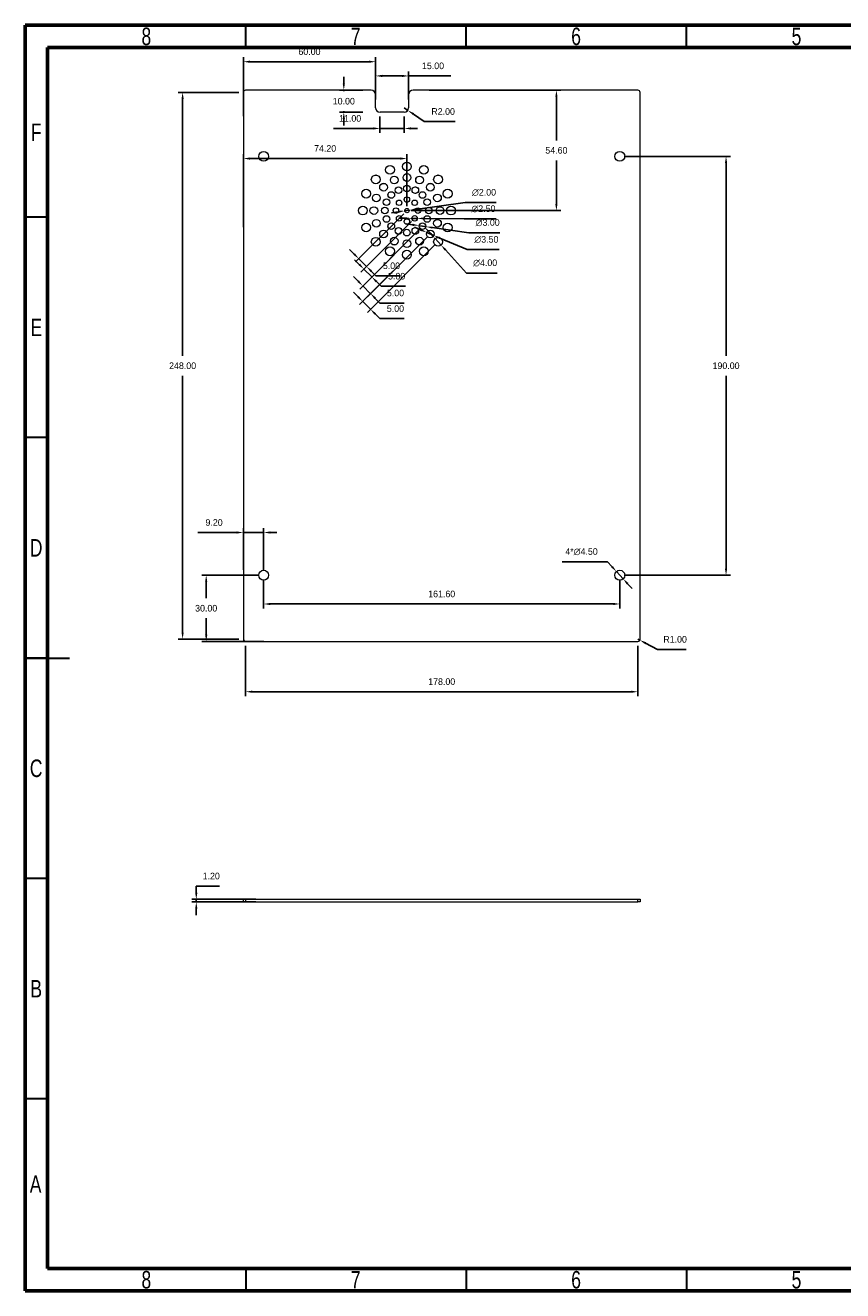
# Model space of a CAD drawing. Header units: millimetres. Extents: x 15 to 415, y 5 to 292.
# Tile 1 of 2: x 15 to 200, y 5 to 292. Entities that reach past the tile are written whole.
import ezdxf

# ---------------------------------------------------------------- set-up
doc = ezdxf.new("R2010")
doc.units = ezdxf.units.MM
doc.header["$PDSIZE"] = -1
doc.styles.add('SLDTEXTSTYLE0', font='TXT', dxfattribs={"width": 0.75})
doc.dimstyles.new('ISO-25', dxfattribs={"dimtxt": 2.5, "dimasz": 2.5, "dimexe": 1.25, "dimexo": 0.625, "dimtad": 1, "dimtxsty": 'Standard', "dimcen": 2.5, "dimadec": 0, "dimazin": 0, "dimtfac": 1, "dimtmove": 0, "dimatfit": 3, "dimfxl": 0, "dimarcsym": 0})

# ---------------------------------------------------------------- blocks, each defined once
blk = doc.blocks.new('*D64')
at = {"color": 4, "lineweight": -2, "transparency": 16777216}
for p, q in [((63.47, 276.78), (49.69, 276.78)), ((50.69, 275.28), (50.69, 217.05)), ((50.69, 154.28), (50.69, 212.5)), ((63.47, 152.78), (49.69, 152.78))]:
    blk.add_line(p, q, dxfattribs=at)
at = {"color": 4, "transparency": 16777216}
for points in [[(50.44, 275.28), (50.94, 275.28), (50.69, 276.78)], [(50.44, 154.28), (50.94, 154.28), (50.69, 152.78)]]:
    blk.add_solid(points, dxfattribs=at)
at = {"layer": 'Defpoints', "color": 0, "transparency": 16777216}
for p in [(64.47, 276.78), (50.69, 152.78), (64.47, 152.78)]:
    blk.add_point(p, dxfattribs=at)
at = {"color": 4, "transparency": 16777216, "insert": (50.69, 214.78), "char_height": 1.5, "attachment_point": 5}
blk.add_mtext('248.00', dxfattribs=at)
blk = doc.blocks.new('*D65')
at = {"color": 4, "lineweight": -2, "transparency": 16777216}
for p, q in [((64.97, 151.28), (64.97, 139.85)), ((153.97, 151.28), (153.97, 139.85)), ((66.47, 140.85), (152.47, 140.85))]:
    blk.add_line(p, q, dxfattribs=at)
at = {"color": 4, "transparency": 16777216}
for points in [[(66.47, 141.1), (66.47, 140.6), (64.97, 140.85)], [(152.47, 141.1), (152.47, 140.6), (153.97, 140.85)]]:
    blk.add_solid(points, dxfattribs=at)
at = {"layer": 'Defpoints', "color": 0, "transparency": 16777216}
for p in [(64.97, 152.28), (153.97, 152.28), (153.97, 140.85)]:
    blk.add_point(p, dxfattribs=at)
at = {"color": 4, "transparency": 16777216, "insert": (109.47, 143.13), "char_height": 1.5, "attachment_point": 5}
blk.add_mtext('178.00', dxfattribs=at)
blk = doc.blocks.new('*D66')
at = {"color": 4, "lineweight": -2, "transparency": 16777216}
for p, q in [((69.07, 166.28), (69.07, 159.75)), ((149.87, 166.28), (149.87, 159.75)), ((70.57, 160.75), (148.37, 160.75))]:
    blk.add_line(p, q, dxfattribs=at)
at = {"color": 4, "transparency": 16777216}
for points in [[(70.57, 161), (70.57, 160.5), (69.07, 160.75)], [(148.37, 161), (148.37, 160.5), (149.87, 160.75)]]:
    blk.add_solid(points, dxfattribs=at)
at = {"layer": 'Defpoints', "color": 0, "transparency": 16777216}
for p in [(69.07, 167.28), (149.87, 167.28), (149.87, 160.75)]:
    blk.add_point(p, dxfattribs=at)
at = {"color": 4, "transparency": 16777216, "insert": (109.47, 163.02), "char_height": 1.5, "attachment_point": 5}
blk.add_mtext('161.60', dxfattribs=at)
blk = doc.blocks.new('*D67')
at = {"color": 4, "lineweight": -2, "transparency": 16777216}
for p, q in [((150.87, 262.28), (174.98, 262.28)), ((173.98, 260.78), (173.98, 217.05)), ((173.98, 168.78), (173.98, 212.5)), ((150.87, 167.28), (174.98, 167.28))]:
    blk.add_line(p, q, dxfattribs=at)
at = {"color": 4, "transparency": 16777216}
for points in [[(173.73, 260.78), (174.23, 260.78), (173.98, 262.28)], [(173.73, 168.78), (174.23, 168.78), (173.98, 167.28)]]:
    blk.add_solid(points, dxfattribs=at)
at = {"layer": 'Defpoints', "color": 0, "transparency": 16777216}
for p in [(149.87, 262.28), (173.98, 262.28), (149.87, 167.28)]:
    blk.add_point(p, dxfattribs=at)
at = {"color": 4, "transparency": 16777216, "insert": (173.98, 214.78), "char_height": 1.5, "attachment_point": 5}
blk.add_mtext('190.00', dxfattribs=at)
blk = doc.blocks.new('*D68')
at = {"color": 4, "lineweight": -2, "transparency": 16777216}
for p, q in [((64.47, 168.46), (64.47, 177.96)), ((69.07, 168.28), (69.07, 177.96)), ((62.97, 176.96), (54.18, 176.96)), ((69.07, 176.96), (64.47, 176.96)), ((70.57, 176.96), (72.07, 176.96))]:
    blk.add_line(p, q, dxfattribs=at)
at = {"color": 4, "transparency": 16777216}
for points in [[(62.97, 177.21), (62.97, 176.71), (64.47, 176.96)], [(70.57, 177.21), (70.57, 176.71), (69.07, 176.96)]]:
    blk.add_solid(points, dxfattribs=at)
at = {"layer": 'Defpoints', "color": 0, "transparency": 16777216}
for p in [(64.47, 176.96), (64.47, 167.46), (69.07, 167.28)]:
    blk.add_point(p, dxfattribs=at)
at = {"color": 4, "transparency": 16777216, "insert": (57.83, 179.23), "char_height": 1.5, "attachment_point": 5}
blk.add_mtext('9.20', dxfattribs=at)
blk = doc.blocks.new('*D69')
at = {"color": 4, "lineweight": -2, "transparency": 16777216}
for p, q in [((68.07, 167.28), (55.04, 167.28)), ((56.04, 165.78), (56.04, 162.05)), ((56.04, 153.78), (56.04, 157.5)), ((69.1, 152.28), (55.04, 152.28))]:
    blk.add_line(p, q, dxfattribs=at)
at = {"color": 4, "transparency": 16777216}
for points in [[(55.79, 165.78), (56.29, 165.78), (56.04, 167.28)], [(55.79, 153.78), (56.29, 153.78), (56.04, 152.28)]]:
    blk.add_solid(points, dxfattribs=at)
at = {"layer": 'Defpoints', "color": 0, "transparency": 16777216}
for p in [(69.07, 167.28), (56.04, 152.28), (70.1, 152.28)]:
    blk.add_point(p, dxfattribs=at)
at = {"color": 4, "transparency": 16777216, "insert": (56.04, 159.78), "char_height": 1.5, "attachment_point": 5}
blk.add_mtext('30.00', dxfattribs=at)
blk = doc.blocks.new('*D70')
at = {"color": 4, "lineweight": -2, "transparency": 16777216}
for p, q in [((136.82, 170.32), (147.09, 170.32)), ((147.09, 170.32), (148.1, 169.22)), ((150.63, 166.45), (149.11, 168.11)), ((151.65, 165.34), (152.66, 164.24))]:
    blk.add_line(p, q, dxfattribs=at)
at = {"color": 4, "transparency": 16777216}
for points in [[(148.29, 169.38), (147.92, 169.05), (149.11, 168.11)], [(151.83, 165.51), (151.46, 165.17), (150.63, 166.45)]]:
    blk.add_solid(points, dxfattribs=at)
at = {"layer": 'Defpoints', "color": 0, "transparency": 16777216}
for p in [(149.11, 168.11), (150.63, 166.45)]:
    blk.add_point(p, dxfattribs=at)
at = {"color": 4, "transparency": 16777216, "insert": (141.19, 172.6), "char_height": 1.5, "attachment_point": 5}
blk.add_mtext('4*∅4.50', dxfattribs=at)
blk = doc.blocks.new('*D71')
at = {"color": 4, "lineweight": -2, "transparency": 16777216}
for p, q in [((153.97, 152.78), (154.42, 152.55)), ((158.4, 150.44), (155.74, 151.84)), ((164.92, 150.44), (158.4, 150.44))]:
    blk.add_line(p, q, dxfattribs=at)
at = {"color": 4, "transparency": 16777216}
blk.add_solid([(155.86, 152.07), (155.63, 151.62), (154.42, 152.55)], dxfattribs=at)
at = {"layer": 'Defpoints', "color": 0, "transparency": 16777216}
for p in [(153.97, 152.78), (154.42, 152.55)]:
    blk.add_point(p, dxfattribs=at)
at = {"color": 4, "transparency": 16777216, "insert": (162.42, 152.72), "char_height": 1.5, "attachment_point": 5}
blk.add_mtext('R1.00', dxfattribs=at)
blk = doc.blocks.new('*D72')
at = {"color": 4, "lineweight": -2, "transparency": 16777216}
for p, q in [((100.87, 249.27), (89.95, 238.36)), ((102.64, 247.5), (91.72, 236.59)), ((89.6, 240.12), (88.54, 241.18)), ((90.66, 239.06), (92.43, 237.3)), ((93.49, 236.23), (94.55, 235.17)), ((94.55, 235.17), (100.07, 235.17))]:
    blk.add_line(p, q, dxfattribs=at)
at = {"color": 4, "transparency": 16777216}
for points in [[(89.77, 240.3), (89.42, 239.95), (90.66, 239.06)], [(93.66, 236.41), (93.31, 236.06), (92.43, 237.3)]]:
    blk.add_solid(points, dxfattribs=at)
at = {"layer": 'Defpoints', "color": 0, "transparency": 16777216}
for p in [(101.57, 249.98), (103.34, 248.21), (92.43, 237.3)]:
    blk.add_point(p, dxfattribs=at)
at = {"color": 4, "transparency": 16777216, "insert": (98.07, 237.45), "char_height": 1.5, "attachment_point": 5}
blk.add_mtext('5.00', dxfattribs=at)
blk = doc.blocks.new('*D73')
at = {"color": 4, "lineweight": -2, "transparency": 16777216}
for p, q in [((102.64, 247.5), (91.13, 236)), ((104.4, 245.74), (92.9, 234.23)), ((90.78, 237.77), (89.71, 238.83)), ((91.84, 236.7), (93.6, 234.94)), ((94.66, 233.88), (95.73, 232.82)), ((95.73, 232.82), (101.25, 232.82))]:
    blk.add_line(p, q, dxfattribs=at)
at = {"color": 4, "transparency": 16777216}
for points in [[(90.95, 237.94), (90.6, 237.59), (91.84, 236.7)], [(94.84, 234.05), (94.49, 233.7), (93.6, 234.94)]]:
    blk.add_solid(points, dxfattribs=at)
at = {"layer": 'Defpoints', "color": 0, "transparency": 16777216}
for p in [(103.34, 248.21), (105.11, 246.44), (93.6, 234.94)]:
    blk.add_point(p, dxfattribs=at)
at = {"color": 4, "transparency": 16777216, "insert": (99.25, 235.09), "char_height": 1.5, "attachment_point": 5}
blk.add_mtext('5.00', dxfattribs=at)
blk = doc.blocks.new('*D74')
at = {"color": 4, "lineweight": -2, "transparency": 16777216}
for p, q in [((104.4, 245.74), (90.86, 232.19)), ((106.17, 243.97), (92.63, 230.43)), ((90.51, 233.96), (89.45, 235.02)), ((91.57, 232.9), (93.33, 231.13)), ((94.4, 230.07), (95.46, 229.01)), ((95.46, 229.01), (100.98, 229.01))]:
    blk.add_line(p, q, dxfattribs=at)
at = {"color": 4, "transparency": 16777216}
for points in [[(90.68, 234.14), (90.33, 233.78), (91.57, 232.9)], [(94.57, 230.25), (94.22, 229.9), (93.33, 231.13)]]:
    blk.add_solid(points, dxfattribs=at)
at = {"layer": 'Defpoints', "color": 0, "transparency": 16777216}
for p in [(105.11, 246.44), (106.88, 244.68), (93.33, 231.13)]:
    blk.add_point(p, dxfattribs=at)
at = {"color": 4, "transparency": 16777216, "insert": (98.98, 231.29), "char_height": 1.5, "attachment_point": 5}
blk.add_mtext('5.00', dxfattribs=at)
blk = doc.blocks.new('*D75')
at = {"color": 4, "lineweight": -2, "transparency": 16777216}
for p, q in [((106.17, 243.97), (90.85, 228.65)), ((107.94, 242.2), (92.62, 226.88)), ((90.5, 230.41), (89.44, 231.48)), ((91.56, 229.35), (93.32, 227.59)), ((94.38, 226.53), (95.45, 225.47)), ((95.45, 225.47), (100.97, 225.47))]:
    blk.add_line(p, q, dxfattribs=at)
at = {"color": 4, "transparency": 16777216}
for points in [[(90.67, 230.59), (90.32, 230.24), (91.56, 229.35)], [(94.56, 226.7), (94.21, 226.35), (93.32, 227.59)]]:
    blk.add_solid(points, dxfattribs=at)
at = {"layer": 'Defpoints', "color": 0, "transparency": 16777216}
for p in [(106.88, 244.68), (108.65, 242.91), (93.32, 227.59)]:
    blk.add_point(p, dxfattribs=at)
at = {"color": 4, "transparency": 16777216, "insert": (98.97, 227.74), "char_height": 1.5, "attachment_point": 5}
blk.add_mtext('5.00', dxfattribs=at)
blk = doc.blocks.new('*D76')
at = {"color": 4, "lineweight": -2, "transparency": 16777216}
for p, q in [((99.59, 249.71), (98.11, 249.5)), ((101.08, 249.91), (102.07, 250.05)), ((114.8, 251.8), (103.56, 250.25)), ((121.82, 251.8), (114.8, 251.8))]:
    blk.add_line(p, q, dxfattribs=at)
at = {"color": 4, "transparency": 16777216}
for points in [[(99.56, 249.95), (99.63, 249.46), (101.08, 249.91)], [(103.52, 250.5), (103.59, 250), (102.07, 250.05)]]:
    blk.add_solid(points, dxfattribs=at)
at = {"layer": 'Defpoints', "color": 0, "transparency": 16777216}
for p in [(101.08, 249.91), (102.07, 250.05)]:
    blk.add_point(p, dxfattribs=at)
at = {"color": 4, "transparency": 16777216, "insert": (119.07, 254.08), "char_height": 1.5, "attachment_point": 5}
blk.add_mtext('∅2.00', dxfattribs=at)
blk = doc.blocks.new('*D77')
at = {"color": 4, "lineweight": -2, "transparency": 16777216}
for p, q in [((101.22, 248.23), (99.72, 248.25)), ((102.72, 248.22), (103.97, 248.2)), ((114.54, 248.09), (105.47, 248.19)), ((121.81, 248.09), (114.54, 248.09))]:
    blk.add_line(p, q, dxfattribs=at)
at = {"color": 4, "transparency": 16777216}
for points in [[(101.22, 248.48), (101.21, 247.98), (102.72, 248.22)], [(105.47, 248.44), (105.46, 247.94), (103.97, 248.2)]]:
    blk.add_solid(points, dxfattribs=at)
at = {"layer": 'Defpoints', "color": 0, "transparency": 16777216}
for p in [(102.72, 248.22), (103.97, 248.2)]:
    blk.add_point(p, dxfattribs=at)
at = {"color": 4, "transparency": 16777216, "insert": (118.94, 250.36), "char_height": 1.5, "attachment_point": 5}
blk.add_mtext('∅2.50', dxfattribs=at)
blk = doc.blocks.new('*D78')
at = {"color": 4, "lineweight": -2, "transparency": 16777216}
for p, q in [((102.88, 246.76), (101.4, 246.97)), ((104.37, 246.55), (105.85, 246.34)), ((115.62, 244.95), (107.34, 246.13)), ((122.65, 244.95), (115.62, 244.95))]:
    blk.add_line(p, q, dxfattribs=at)
at = {"color": 4, "transparency": 16777216}
for points in [[(102.92, 247.01), (102.85, 246.51), (104.37, 246.55)], [(107.37, 246.37), (107.3, 245.88), (105.85, 246.34)]]:
    blk.add_solid(points, dxfattribs=at)
at = {"layer": 'Defpoints', "color": 0, "transparency": 16777216}
for p in [(104.37, 246.55), (105.85, 246.34)]:
    blk.add_point(p, dxfattribs=at)
at = {"color": 4, "transparency": 16777216, "insert": (119.9, 247.22), "char_height": 1.5, "attachment_point": 5}
blk.add_mtext('∅3.00', dxfattribs=at)
blk = doc.blocks.new('*D79')
at = {"color": 4, "lineweight": -2, "transparency": 16777216}
for p, q in [((104.69, 245.61), (103.31, 246.19)), ((106.07, 245.02), (107.68, 244.33)), ((115.21, 241.13), (109.06, 243.75)), ((122.48, 241.13), (115.21, 241.13))]:
    blk.add_line(p, q, dxfattribs=at)
at = {"color": 4, "transparency": 16777216}
for points in [[(104.79, 245.84), (104.59, 245.38), (106.07, 245.02)], [(109.16, 243.98), (108.97, 243.52), (107.68, 244.33)]]:
    blk.add_solid(points, dxfattribs=at)
at = {"layer": 'Defpoints', "color": 0, "transparency": 16777216}
for p in [(106.07, 245.02), (107.68, 244.33)]:
    blk.add_point(p, dxfattribs=at)
at = {"color": 4, "transparency": 16777216, "insert": (119.61, 243.41), "char_height": 1.5, "attachment_point": 5}
blk.add_mtext('∅3.50', dxfattribs=at)
blk = doc.blocks.new('*D80')
at = {"color": 4, "lineweight": -2, "transparency": 16777216}
for p, q in [((106.97, 244.76), (105.96, 245.87)), ((107.97, 243.65), (109.32, 242.17)), ((115.06, 235.82), (110.32, 241.05)), ((122.08, 235.82), (115.06, 235.82))]:
    blk.add_line(p, q, dxfattribs=at)
at = {"color": 4, "transparency": 16777216}
for points in [[(107.15, 244.93), (106.78, 244.59), (107.97, 243.65)], [(110.51, 241.22), (110.14, 240.89), (109.32, 242.17)]]:
    blk.add_solid(points, dxfattribs=at)
at = {"layer": 'Defpoints', "color": 0, "transparency": 16777216}
for p in [(107.97, 243.65), (109.32, 242.17)]:
    blk.add_point(p, dxfattribs=at)
at = {"color": 4, "transparency": 16777216, "insert": (119.33, 238.1), "char_height": 1.5, "attachment_point": 5}
blk.add_mtext('∅4.00', dxfattribs=at)
blk = doc.blocks.new('*D81')
at = {"color": 4, "lineweight": -2, "transparency": 16777216}
for p, q in [((53.79, 95.27), (53.79, 96.77)), ((53.79, 96.77), (59.07, 96.77)), ((67.3, 93.77), (52.79, 93.77)), ((67.3, 93.17), (52.79, 93.17)), ((53.79, 93.17), (53.79, 93.77)), ((53.79, 91.67), (53.79, 90.17))]:
    blk.add_line(p, q, dxfattribs=at)
at = {"color": 4, "transparency": 16777216}
for points in [[(53.54, 95.27), (54.04, 95.27), (53.79, 93.77)], [(53.54, 91.67), (54.04, 91.67), (53.79, 93.17)]]:
    blk.add_solid(points, dxfattribs=at)
at = {"layer": 'Defpoints', "color": 0, "transparency": 16777216}
for p in [(53.79, 93.77), (68.3, 93.77), (68.3, 93.17)]:
    blk.add_point(p, dxfattribs=at)
at = {"color": 4, "transparency": 16777216, "insert": (57.19, 99.04), "char_height": 1.5, "attachment_point": 5}
blk.add_mtext('1.20', dxfattribs=at)
blk = doc.blocks.new('*D89')
at = {"color": 4, "lineweight": -2, "transparency": 16777216}
for p, q in [((64.47, 246.2), (64.47, 262.78)), ((100.07, 261.78), (65.97, 261.78)), ((101.57, 250.98), (101.57, 262.78))]:
    blk.add_line(p, q, dxfattribs=at)
at = {"color": 4, "transparency": 16777216}
for points in [[(65.97, 262.03), (65.97, 261.53), (64.47, 261.78)], [(100.07, 262.03), (100.07, 261.53), (101.57, 261.78)]]:
    blk.add_solid(points, dxfattribs=at)
at = {"layer": 'Defpoints', "color": 0, "transparency": 16777216}
for p in [(64.47, 261.78), (101.57, 249.98), (64.47, 245.2)]:
    blk.add_point(p, dxfattribs=at)
at = {"color": 4, "transparency": 16777216, "insert": (83.02, 264.06), "char_height": 1.5, "attachment_point": 5}
blk.add_mtext('74.20', dxfattribs=at)
blk = doc.blocks.new('*D90')
at = {"color": 4, "lineweight": -2, "transparency": 16777216}
for p, q in [((106.64, 277.28), (136.49, 277.28)), ((135.49, 275.78), (135.49, 265.9)), ((135.49, 251.48), (135.49, 261.35)), ((102.57, 249.98), (136.49, 249.98))]:
    blk.add_line(p, q, dxfattribs=at)
at = {"color": 4, "transparency": 16777216}
for points in [[(135.24, 275.78), (135.74, 275.78), (135.49, 277.28)], [(135.24, 251.48), (135.74, 251.48), (135.49, 249.98)]]:
    blk.add_solid(points, dxfattribs=at)
at = {"layer": 'Defpoints', "color": 0, "transparency": 16777216}
for p in [(105.64, 277.28), (135.49, 277.28), (101.57, 249.98)]:
    blk.add_point(p, dxfattribs=at)
at = {"color": 4, "transparency": 16777216, "insert": (135.49, 263.63), "char_height": 1.5, "attachment_point": 5}
blk.add_mtext('54.60', dxfattribs=at)
blk = doc.blocks.new('2222')
at = {"color": 7, "linetype": 'Continuous', "lineweight": 15}
for p, q in [((214.67, 686.58), (214.67, 562.58)), ((243.67, 687.08), (215.17, 687.08)), ((244.67, 683.08), (244.67, 686.08)), ((252.17, 686.08), (252.17, 683.08)), ((304.17, 687.08), (253.17, 687.08)), ((304.67, 562.58), (304.67, 686.58)), ((251.17, 682.08), (245.67, 682.08)), ((215.17, 562.08), (304.17, 562.08))]:
    blk.add_line(p, q, dxfattribs=at)
for centre, radius in [((219.27, 672.08), 1.12), ((300.07, 672.08), 1.12), ((247.94, 669.02), 1), ((251.77, 669.78), 1), ((255.6, 669.02), 1), ((244.7, 666.85), 1), ((246.47, 665.09), 0.875), ((248.9, 666.71), 0.875), ((251.77, 667.28), 0.875), ((254.64, 666.71), 0.875), ((257.07, 665.09), 0.875), ((258.84, 666.85), 1), ((242.53, 663.62), 1), ((244.84, 662.65), 0.875), ((248.23, 663.32), 0.75), ((249.86, 664.4), 0.75), ((251.77, 664.78), 0.75), ((253.68, 664.4), 0.75), ((255.31, 663.32), 0.75), ((258.7, 662.65), 0.875), ((261.01, 663.62), 1), ((241.77, 659.78), 1), ((244.27, 659.78), 0.875), ((246.77, 659.78), 0.75), ((247.15, 661.7), 0.75), ((249.27, 659.78), 0.625), ((250, 661.55), 0.625), ((251.77, 662.28), 0.625), ((251.77, 659.78), 0.5), ((253.54, 661.55), 0.625), ((254.27, 659.78), 0.625), ((256.39, 661.7), 0.75), ((256.77, 659.78), 0.75), ((259.27, 659.78), 0.875), ((261.77, 659.78), 1), ((244.84, 656.91), 0.875), ((247.15, 657.87), 0.75), ((250, 658.01), 0.625), ((251.77, 657.28), 0.625), ((253.54, 658.01), 0.625), ((256.39, 657.87), 0.75), ((258.7, 656.91), 0.875), ((242.53, 655.95), 1), ((246.47, 654.48), 0.875), ((248.23, 656.25), 0.75), ((249.86, 655.16), 0.75), ((251.77, 654.78), 0.75), ((253.68, 655.16), 0.75), ((255.31, 656.25), 0.75), ((257.07, 654.48), 0.875), ((261.01, 655.95), 1), ((244.7, 652.71), 1), ((247.94, 650.55), 1), ((248.9, 652.85), 0.875), ((251.77, 652.28), 0.875), ((254.64, 652.85), 0.875), ((255.6, 650.55), 1), ((258.84, 652.71), 1), ((251.77, 649.78), 1), ((219.27, 577.08), 1.12), ((300.07, 577.08), 1.12)]:
    blk.add_circle(centre, radius, dxfattribs=at)
for centre, radius, start, end in [((215.17, 686.58), 0.5, 90, 180), ((243.67, 686.08), 1, 0, 90), ((253.17, 686.08), 1, 90, 180), ((304.17, 686.58), 0.5, 0, 90), ((245.67, 683.08), 1, 180, 270), ((251.17, 683.08), 1, 270, 0), ((215.17, 562.58), 0.5, 180, 270), ((304.17, 562.58), 0.5, 270, 0)]:
    blk.add_arc(centre, radius, start, end, dxfattribs=at)
blk = doc.blocks.new('*D92')
at = {"color": 4, "lineweight": -2, "transparency": 16777216}
for p, q in [((95.47, 271.28), (95.47, 267.61)), ((100.97, 271.28), (100.97, 267.61)), ((93.97, 268.61), (84.93, 268.61)), ((100.97, 268.61), (95.47, 268.61)), ((102.47, 268.61), (103.97, 268.61))]:
    blk.add_line(p, q, dxfattribs=at)
at = {"color": 4, "transparency": 16777216}
for points in [[(93.97, 268.86), (93.97, 268.36), (95.47, 268.61)], [(102.47, 268.86), (102.47, 268.36), (100.97, 268.61)]]:
    blk.add_solid(points, dxfattribs=at)
at = {"layer": 'Defpoints', "color": 0, "transparency": 16777216}
for p in [(95.47, 272.28), (100.97, 272.28), (95.47, 268.61)]:
    blk.add_point(p, dxfattribs=at)
at = {"color": 4, "transparency": 16777216, "insert": (88.7, 270.88), "char_height": 1.5, "attachment_point": 5}
blk.add_mtext('11.00', dxfattribs=at)
blk = doc.blocks.new('*D93')
at = {"color": 4, "lineweight": -2, "transparency": 16777216}
for p, q in [((87.26, 278.78), (87.26, 280.28)), ((91.59, 277.28), (86.26, 277.28)), ((87.26, 277.28), (87.26, 277.05)), ((91.59, 272.28), (86.26, 272.28)), ((87.26, 272.28), (87.26, 272.5)), ((87.26, 270.78), (87.26, 269.28))]:
    blk.add_line(p, q, dxfattribs=at)
at = {"color": 4, "transparency": 16777216}
for points in [[(87.01, 278.78), (87.51, 278.78), (87.26, 277.28)], [(87.01, 270.78), (87.51, 270.78), (87.26, 272.28)]]:
    blk.add_solid(points, dxfattribs=at)
at = {"layer": 'Defpoints', "color": 0, "transparency": 16777216}
for p in [(87.26, 277.28), (92.59, 277.28), (92.59, 272.28)]:
    blk.add_point(p, dxfattribs=at)
at = {"color": 4, "transparency": 16777216, "insert": (87.26, 274.78), "char_height": 1.5, "attachment_point": 5}
blk.add_mtext('10.00', dxfattribs=at)
blk = doc.blocks.new('*D94')
at = {"color": 4, "lineweight": -2, "transparency": 16777216}
for p, q in [((100.97, 273.28), (101.8, 272.71)), ((105.51, 270.17), (103.04, 271.87)), ((112.54, 270.17), (105.51, 270.17))]:
    blk.add_line(p, q, dxfattribs=at)
at = {"color": 4, "transparency": 16777216}
blk.add_solid([(103.18, 272.07), (102.9, 271.66), (101.8, 272.71)], dxfattribs=at)
at = {"layer": 'Defpoints', "color": 0, "transparency": 16777216}
for p in [(100.97, 273.28), (101.8, 272.71)]:
    blk.add_point(p, dxfattribs=at)
at = {"color": 4, "transparency": 16777216, "insert": (109.79, 272.45), "char_height": 1.5, "attachment_point": 5}
blk.add_mtext('R2.00', dxfattribs=at)
blk = doc.blocks.new('*D95')
at = {"color": 4, "lineweight": -2, "transparency": 16777216}
for p, q in [((64.47, 271.42), (64.47, 284.74)), ((94.47, 275.78), (94.47, 284.74)), ((92.97, 283.74), (65.97, 283.74))]:
    blk.add_line(p, q, dxfattribs=at)
at = {"color": 4, "transparency": 16777216}
for points in [[(65.97, 283.99), (65.97, 283.49), (64.47, 283.74)], [(92.97, 283.99), (92.97, 283.49), (94.47, 283.74)]]:
    blk.add_solid(points, dxfattribs=at)
at = {"layer": 'Defpoints', "color": 0, "transparency": 16777216}
for p in [(64.47, 283.74), (94.47, 274.78), (64.47, 270.42)]:
    blk.add_point(p, dxfattribs=at)
at = {"color": 4, "transparency": 16777216, "insert": (79.47, 286.01), "char_height": 1.5, "attachment_point": 5}
blk.add_mtext('60.00', dxfattribs=at)
blk = doc.blocks.new('*D96')
at = {"color": 4, "lineweight": -2, "transparency": 16777216}
for p, q in [((94.47, 275.19), (94.47, 281.52)), ((101.97, 275.19), (101.97, 281.52)), ((95.97, 280.52), (100.47, 280.52)), ((101.97, 280.52), (111.52, 280.52))]:
    blk.add_line(p, q, dxfattribs=at)
at = {"color": 4, "transparency": 16777216}
for points in [[(95.97, 280.77), (95.97, 280.27), (94.47, 280.52)], [(100.47, 280.77), (100.47, 280.27), (101.97, 280.52)]]:
    blk.add_solid(points, dxfattribs=at)
at = {"layer": 'Defpoints', "color": 0, "transparency": 16777216}
for p in [(101.97, 280.52), (94.47, 274.19), (101.97, 274.19)]:
    blk.add_point(p, dxfattribs=at)
at = {"color": 4, "transparency": 16777216, "insert": (107.5, 282.8), "char_height": 1.5, "attachment_point": 5}
blk.add_mtext('15.00', dxfattribs=at)

msp = doc.modelspace()

# ---------------------------------------------------------------- linework, layer by layer
at = {"color": 7, "linetype": 'Continuous', "lineweight": 60}
for p, q in [((15, 5), (15, 292)), ((15, 292), (415, 292)), ((20, 10), (20, 287)), ((20, 287), (410, 287)), ((410, 10), (20, 10)), ((415, 5), (15, 5))]:
    msp.add_line(p, q, dxfattribs=at)
at = {"color": 7, "linetype": 'Continuous', "lineweight": 30}
for p, q in [((65, 287), (65, 292)), ((115, 287), (115, 292)), ((165, 287), (165, 292)), ((20, 248.5), (15, 248.5)), ((20, 198.5), (15, 198.5)), ((15, 148.5), (25, 148.5)), ((20, 148.5), (15, 148.5)), ((20, 98.5), (15, 98.5)), ((20, 48.5), (15, 48.5)), ((65, 10), (65, 5)), ((115, 10), (115, 5)), ((165, 10), (165, 5))]:
    msp.add_line(p, q, dxfattribs=at)
at = {"color": 7, "linetype": 'Continuous', "lineweight": 15}
for p, q in [((64.4744, 276.7788), (64.4744, 152.7788)), ((154.4744, 152.7788), (154.4744, 276.7788)), ((64.4744, 93.1665), (64.4744, 93.7665)), ((64.4744, 93.7665), (64.9744, 93.7665)), ((64.9744, 93.1665), (64.4744, 93.1665)), ((64.9744, 93.7665), (64.9744, 93.1665)), ((64.9744, 93.7665), (153.9744, 93.7665)), ((64.9744, 93.1665), (153.9744, 93.1665)), ((153.9744, 93.1665), (153.9744, 93.7665)), ((153.9744, 93.7665), (154.4744, 93.7665)), ((154.4744, 93.1665), (153.9744, 93.1665)), ((154.4744, 93.7665), (154.4744, 93.1665))]:
    msp.add_line(p, q, dxfattribs=at)
for centre, radius in [((69.0744, 262.2788), 1.125), ((149.8744, 262.2788), 1.125), ((97.7411, 259.2149), 1), ((101.5744, 259.9788), 1), ((101.5744, 257.4788), 0.875), ((105.4076, 259.2149), 1), ((94.5033, 257.0498), 1), ((96.2711, 255.2821), 0.875), ((98.7042, 256.9079), 0.875), ((101.5744, 254.9788), 0.75), ((104.4445, 256.9079), 0.875), ((106.8777, 255.2821), 0.875), ((108.6454, 257.0498), 1), ((92.3382, 253.812), 1), ((94.6453, 252.8489), 0.875), ((96.955, 251.8922), 0.75), ((98.0388, 253.5143), 0.75), ((99.6609, 254.5982), 0.75), ((101.5744, 252.4788), 0.625), ((103.4878, 254.5982), 0.75), ((105.1099, 253.5143), 0.75), ((106.1938, 251.8922), 0.75), ((108.5034, 252.8489), 0.875), ((110.8105, 253.812), 1), ((91.5744, 249.9788), 1), ((94.0744, 249.9788), 0.875), ((96.5744, 249.9788), 0.75), ((99.0744, 249.9788), 0.625), ((99.8066, 251.7465), 0.625), ((101.5744, 249.9788), 0.5), ((103.3421, 251.7465), 0.625), ((104.0744, 249.9788), 0.625), ((106.5744, 249.9788), 0.75), ((109.0744, 249.9788), 0.875), ((111.5744, 249.9788), 1), ((92.3382, 246.1455), 1), ((94.6453, 247.1086), 0.875), ((96.955, 248.0654), 0.75), ((98.0388, 246.4432), 0.75), ((99.8066, 248.211), 0.625), ((101.5744, 247.4788), 0.625), ((103.3421, 248.211), 0.625), ((105.1099, 246.4432), 0.75), ((106.1938, 248.0654), 0.75), ((108.5034, 247.1086), 0.875), ((110.8105, 246.1455), 1), ((96.2711, 244.6755), 0.875), ((99.6609, 245.3594), 0.75), ((101.5744, 244.9788), 0.75), ((103.4878, 245.3594), 0.75), ((106.8777, 244.6755), 0.875), ((94.5033, 242.9077), 1), ((97.7411, 240.7426), 1), ((98.7042, 243.0497), 0.875), ((101.5744, 242.4788), 0.875), ((104.4445, 243.0497), 0.875), ((105.4076, 240.7426), 1), ((108.6454, 242.9077), 1), ((101.5744, 239.9788), 1), ((69.0744, 167.2788), 1.125), ((149.8744, 167.2788), 1.125)]:
    msp.add_circle(centre, radius, dxfattribs=at)
for centre, start, end in [((64.9744, 276.7788), 90, 180), ((153.9744, 276.7788), 0, 90), ((64.9744, 152.7788), 180, 270), ((153.9744, 152.7788), 270, 0)]:
    msp.add_arc(centre, 0.5, start, end, dxfattribs=at)

# ---------------------------------------------------------------- block references
msp.add_blockref('2222', (-150.196, -409.8033))

# ---------------------------------------------------------------- texts
at = {"color": 7, "linetype": 'Continuous', "lineweight": 0, "char_height": 3.9688, "attachment_point": 2, "style": 'SLDTEXTSTYLE0'}
for s, insert in [('8', (42.46, 291.4739)), ('7', (89.96, 291.4739)), ('6', (139.96, 291.4739)), ('5', (189.96, 291.4739)), ('F', (17.4577, 269.7239)), ('E', (17.5078, 225.4739)), ('D', (17.4527, 175.4739)), ('C', (17.4587, 125.4739)), ('B', (17.4706, 75.4739)), ('A', (17.3397, 31.1677)), ('8', (42.46, 9.4739)), ('7', (89.96, 9.4739)), ('6', (139.96, 9.4739)), ('5', (189.96, 9.4739))]:
    msp.add_mtext(s, dxfattribs=dict(at, insert=insert))

# ---------------------------------------------------------------- dimensions: what is measured, and where the dimension line sits
for base, p1, p2, picture, middle in [((64.4744, 283.7392), (94.4744, 274.7788), (64.4744, 270.4183), '*D95', (79.4744, 286.0132)), ((101.9744, 280.5236), (94.4744, 274.185), (101.9744, 274.185), '*D96', (107.4984, 282.7976)), ((95.4744, 268.6072), (100.9744, 272.2788), (95.4744, 272.2788), '*D92', (88.7004, 270.8812)), ((64.4744, 261.782), (101.5744, 249.9788), (64.4744, 245.2005), '*D89', (83.0244, 264.056)), ((64.4744, 176.9587), (69.0744, 167.2788), (64.4744, 167.4591), '*D68', (57.8254, 179.2327)), ((149.8744, 160.7491), (69.0744, 167.2788), (149.8744, 167.2788), '*D66', (109.4744, 163.0231)), ((153.9744, 140.854), (64.9744, 152.2788), (153.9744, 152.2788), '*D65', (109.4744, 143.128))]:
    dim = msp.add_linear_dim(base=base, p1=p1, p2=p2, dimstyle='ISO-25', override={"dimtxt": 1.5, "dimasz": 1.5, "dimexe": 1, "dimexo": 1, "dimgap": 1.524, "dimtih": 1, "dimtoh": 1, "dimlfac": 2, "dimzin": 0, "dimdsep": 46, "dimclrd": 4, "dimclre": 4, "dimclrt": 4, "dimadec": 2, "dimtzin": 0})
    dim.commit()
    dim.dimension.update_dxf_attribs({"geometry": picture, "text_midpoint": middle})
for base, p1, p2, picture, middle in [((87.2638, 277.2788), (92.5859, 272.2788), (92.5859, 277.2788), '*D93', (87.2638, 274.7788)), ((50.6923, 152.7788), (64.4744, 276.7788), (64.4744, 152.7788), '*D64', (50.6923, 214.7788)), ((135.4868, 277.2788), (101.5744, 249.9788), (105.6437, 277.2788), '*D90', (135.4868, 263.6288)), ((173.9762, 262.2788), (149.8744, 167.2788), (149.8744, 262.2788), '*D67', (173.9762, 214.7788)), ((56.0384, 152.2788), (69.0744, 167.2788), (70.1035, 152.2788), '*D69', (56.0384, 159.7788)), ((53.7923, 93.7665), (68.297, 93.1665), (68.297, 93.7665), '*D81', (57.1913, 99.0405))]:
    dim = msp.add_linear_dim(base=base, p1=p1, p2=p2, angle=90, dimstyle='ISO-25', override={"dimtxt": 1.5, "dimasz": 1.5, "dimexe": 1, "dimexo": 1, "dimgap": 1.524, "dimtih": 1, "dimtoh": 1, "dimlfac": 2, "dimzin": 0, "dimdsep": 46, "dimclrd": 4, "dimclre": 4, "dimclrt": 4, "dimadec": 2, "dimtzin": 0})
    dim.commit()
    dim.dimension.update_dxf_attribs({"geometry": picture, "text_midpoint": middle})
for center, mpoint, picture, middle in [((100.9744, 273.2788), (101.7999, 272.7144), '*D94', (109.7886, 270.1746)), ((153.9744, 152.7788), (154.4164, 152.5452), '*D71', (162.4193, 150.4431))]:
    dim = msp.add_radius_dim(center=center, mpoint=mpoint, dimstyle='ISO-25', override={"dimtxt": 1.5, "dimasz": 1.5, "dimexe": 1, "dimexo": 1, "dimgap": 1.524, "dimtih": 1, "dimtoh": 1, "dimlfac": 2, "dimzin": 0, "dimdsep": 46, "dimclrd": 4, "dimclre": 4, "dimclrt": 4, "dimadec": 2, "dimtzin": 0})
    dim.commit()
    dim.dimension.update_dxf_attribs({"geometry": picture, "text_midpoint": middle})
for p1, p2, picture, middle in [((101.079, 249.9104), (102.0697, 250.0471), '*D76', (114.7972, 251.8028)), ((102.7172, 248.2177), (103.9671, 248.2043), '*D77', (114.5392, 248.091)), ((104.3674, 246.549), (105.8524, 246.3375), '*D78', (115.6226, 244.9462)), ((106.0725, 245.018), (107.6828, 244.333), '*D79', (119.6089, 241.1313)), ((107.9746, 243.6493), (109.3162, 242.1661), '*D80', (119.3291, 235.8214))]:
    dim = msp.add_diameter_dim_2p(p1=p1, p2=p2, dimstyle='ISO-25', override={"dimtxt": 1.5, "dimasz": 1.5, "dimexe": 1, "dimexo": 1, "dimgap": 1.524, "dimtih": 1, "dimtoh": 1, "dimlfac": 2, "dimzin": 0, "dimdsep": 46, "dimclrd": 4, "dimclre": 4, "dimclrt": 4, "dimadec": 2, "dimtzin": 0})
    dim.commit()
    dim.dimension.update_dxf_attribs({"geometry": picture, "text_midpoint": middle, "dimtype": 163})
for p1, p2, distance, picture, middle in [((101.5744, 249.9788), (103.3421, 248.211), -15.4368, '*D72', (98.072, 237.4482)), ((103.3421, 248.211), (105.1099, 246.4432), -16.272, '*D73', (99.2492, 235.0899)), ((106.8777, 244.6755), (108.6454, 242.9077), -21.6674, '*D75', (98.9695, 227.7392)), ((105.1099, 246.4432), (106.8777, 244.6755), -19.1526, '*D74', (98.98, 231.2852))]:
    dim = msp.add_aligned_dim(p1=p1, p2=p2, distance=distance, dimstyle='ISO-25', override={"dimtxt": 1.5, "dimasz": 1.5, "dimexe": 1, "dimexo": 1, "dimgap": 1.524, "dimtih": 1, "dimtoh": 1, "dimlfac": 2, "dimzin": 0, "dimdsep": 46, "dimclrd": 4, "dimclre": 4, "dimclrt": 4, "dimadec": 2, "dimtzin": 0})
    dim.commit()
    dim.dimension.update_dxf_attribs({"geometry": picture, "text_midpoint": middle})
dim = msp.add_diameter_dim_2p(p1=(150.634, 166.4489), p2=(149.1148, 168.1086), text='4*<>', dimstyle='ISO-25', override={"dimtxt": 1.5, "dimasz": 1.5, "dimexe": 1, "dimexo": 1, "dimgap": 1.524, "dimtih": 1, "dimtoh": 1, "dimlfac": 2, "dimzin": 0, "dimdsep": 46, "dimclrd": 4, "dimclre": 4, "dimclrt": 4, "dimadec": 2, "dimtzin": 0})
dim.commit()
dim.dimension.update_dxf_attribs({"geometry": '*D70', "text_midpoint": (141.1901, 170.3215), "dimtype": 163})

doc.saveas('drawing.dxf')
